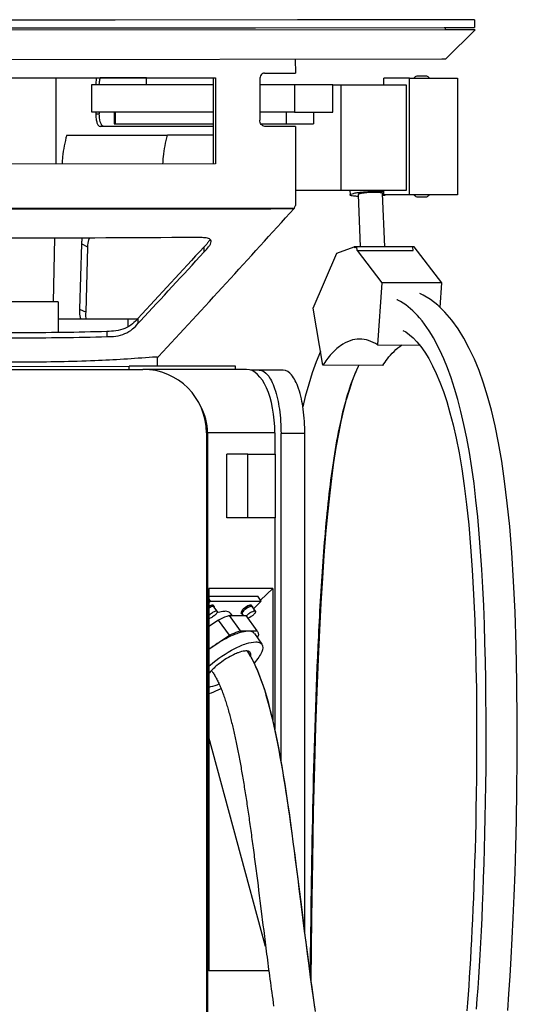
# Model space of a CAD drawing. Header units: millimetres. Extents: x 403 to 1400, y 168 to 2338.
# Tile 3 of 3: x 903 to 1294, y 1563 to 2338. Entities that reach past the tile are written whole.
import ezdxf

# ---------------------------------------------------------------- set-up
doc = ezdxf.new("R2010")
doc.units = ezdxf.units.MM
doc.header["$LTSCALE"] = 163.941302
doc.layers.get('0').update_dxf_attribs({"linetype": 'CONTINUOUS'})

msp = doc.modelspace()

# ---------------------------------------------------------------- linework, layer by layer
at = {"color": 7, "linetype": 'Continuous'}
for p, q in [((978.16, 2337.76), (822.52, 2337.63)), ((1121.43, 2337.88), (978.16, 2337.76)), ((1131.69, 2337.89), (1121.43, 2337.88)), ((1203.64, 2337.95), (1131.69, 2337.89)), ((1214.65, 2337.96), (1203.64, 2337.95)), ((1260.64, 2338), (1214.65, 2337.96)), ((1260.64, 2338), (1260.64, 2331.8)), ((1237.45, 2330.06), (563.57, 2329.49)), ((859.82, 2331.46), (940.8, 2331.53)), ((940.8, 2331.53), (1088.51, 2331.65)), ((1088.51, 2331.65), (1236.89, 2331.78)), ((1236.89, 2331.78), (1237.77, 2331.78)), ((1237.77, 2330.06), (1237.45, 2330.06)), ((1237.77, 2331.78), (1260.64, 2331.8)), ((1237.77, 2331.78), (1237.77, 2330.06)), ((1261.14, 2330.08), (1237.77, 2330.06)), ((1238.19, 2307.08), (1261.14, 2330.1)), ((566.28, 2306.51), (1235.03, 2307.08)), ((1119.77, 2306.97), (1119.78, 2296.01)), ((1235.03, 2307.08), (1238.19, 2307.08)), ((1095.6, 2295.99), (1119.78, 2296.01)), ((746.47, 2292.1), (1055.33, 2292.36)), ((931.37, 2292.25), (931.43, 2224.35)), ((959.58, 2265.31), (959.58, 2286.91)), ((959.58, 2286.91), (1055.33, 2286.89)), ((1002.79, 2292.11), (966.27, 2292.11)), ((1002.79, 2286.9), (1002.79, 2292.11)), ((1055.38, 2224.46), (1055.33, 2292.36)), ((1055.33, 2292.36), (1056.86, 2292.36)), ((1056.86, 2292.36), (1056.92, 2224.46)), ((1091.83, 2290.99), (1091.86, 2258.99)), ((1091.84, 2286.89), (1119.22, 2286.88)), ((1119.22, 2286.88), (1119.22, 2265.28)), ((1119.22, 2286.88), (1149.4, 2286.88)), ((1149.39, 2265.28), (1149.4, 2286.88)), ((1207.23, 2286.35), (1149.4, 2286.35)), ((1155.53, 2286.35), (1155.53, 2203.85)), ((1189.53, 2286.35), (1189.53, 2292.08)), ((1209.66, 2292.08), (1189.53, 2292.08)), ((1207.24, 2203.85), (1207.24, 2286.35)), ((1209.65, 2200.08), (1209.66, 2292.08)), ((1209.66, 2292.08), (1247.26, 2292.08)), ((1216.2, 2293.58), (1215.28, 2293.58)), ((1216.21, 2293.58), (1216.2, 2293.58)), ((1219.21, 2293.58), (1216.21, 2293.58)), ((1222.22, 2293.58), (1219.21, 2293.58)), ((1223.14, 2293.58), (1222.22, 2293.58)), ((1247.26, 2292.08), (1247.25, 2200.08)), ((977.15, 2265.3), (959.58, 2265.31)), ((962.73, 2265.3), (962.73, 2263.91)), ((962.73, 2263.91), (965.55, 2263.92)), ((965.55, 2265.3), (965.55, 2263.92)), ((977.15, 2265.3), (977.15, 2256.1)), ((977.81, 2265.3), (977.15, 2265.3)), ((1055.35, 2265.29), (977.81, 2265.3)), ((978.12, 2265.3), (978.12, 2256.1)), ((1119.22, 2265.28), (1091.86, 2265.29)), ((1112.91, 2256.09), (1112.91, 2265.29)), ((1119.22, 2265.28), (1149.39, 2265.28)), ((1134.04, 2265.29), (1134.04, 2256.09)), ((977.15, 2256.1), (1055.36, 2256.09)), ((1092.6, 2256.09), (1112.91, 2256.09)), ((1112.91, 2256.09), (1134.04, 2256.09)), ((1055.36, 2253.97), (966.15, 2253.92)), ((1119.81, 2254.01), (1095.74, 2253.99)), ((1119.81, 2254.01), (1119.87, 2191.8)), ((939.92, 2247.13), (1019.27, 2247.12)), ((1054.85, 2247.12), (1019.27, 2247.12)), ((1056.92, 2224.46), (746.53, 2224.2)), ((1119.86, 2203.85), (1207.23, 2203.85)), ((1162.68, 2203.85), (1162.85, 2200.14)), ((1190.19, 2159.29), (1188.33, 2201.26)), ((1189.53, 2200.08), (1189.53, 2203.85)), ((1162.85, 2200.14), (1162.85, 2200.15)), ((1171.17, 2159.31), (1169.35, 2200.43)), ((1209.66, 2200.08), (1189.53, 2200.08)), ((1247.25, 2200.08), (1209.65, 2200.08)), ((1215.28, 2198.58), (1216.19, 2198.58)), ((1216.19, 2198.58), (1216.21, 2198.58)), ((1216.21, 2198.58), (1219.2, 2198.58)), ((1219.2, 2198.58), (1222.21, 2198.58)), ((1222.21, 2198.58), (1223.14, 2198.58)), ((683.25, 2189.37), (1118.81, 2189.73)), ((777.72, 2188.95), (1026.41, 2189.16)), ((1118.96, 2189.73), (1118.81, 2189.29)), ((1118.81, 2189.73), (1119.14, 2189.73)), ((929.51, 2116.02), (930.49, 2166.09)), ((951.48, 2161.47), (950.1, 2110.18)), ((956.53, 2159.03), (951.48, 2161.47)), ((955.15, 2107.74), (956.53, 2159.03)), ((1047.84, 2159.03), (1047.84, 2154.89)), ((1152.52, 2154.33), (1165.96, 2159.32)), ((1165.96, 2159.32), (1166.55, 2158.55)), ((1213.19, 2159.27), (1165.96, 2159.32)), ((1168.17, 2159.15), (1166.55, 2158.55)), ((1168.3, 2156.26), (1168.17, 2159.15)), ((1212.24, 2159.05), (1168.17, 2159.15)), ((1168.3, 2156.26), (1212.35, 2156.41)), ((1168.3, 2156.26), (1187.7, 2130.97)), ((1212.35, 2156.41), (1212.24, 2159.05)), ((1234.93, 2130.92), (1213.19, 2159.27)), ((1133.94, 2111.02), (1152.52, 2154.33)), ((1187.7, 2130.97), (1184.46, 2081.96)), ((1234.93, 2130.92), (1187.7, 2130.97)), ((1233.65, 2111.5), (1234.93, 2130.92)), ((933.18, 2116.03), (868.9, 2115.97)), ((933.18, 2116.03), (933.2, 2091.73)), ((950.1, 2110.18), (955.15, 2107.74)), ((1141.33, 2065.95), (1133.94, 2111.02)), ((995.39, 2102.28), (933.19, 2102.23)), ((987.98, 2102.27), (987.98, 2096.11)), ((995.99, 2102.93), (995.99, 2098.81)), ((995.99, 2098.81), (998.05, 2101.03)), ((995.99, 2098.81), (998.05, 2101.03)), ((971.61, 2092.56), (971.61, 2088.51)), ((1184.46, 2081.96), (1217.51, 2081.92)), ((1011.12, 2072.49), (1007.59, 2072.49)), ((1011.12, 2072.49), (1011.13, 2065.19)), ((1011.47, 2072.43), (1011.12, 2072.06)), ((1011.47, 2072.43), (1012.11, 2072.95)), ((801.91, 2062.76), (999.91, 2062.76)), ((812.97, 2065.02), (989.08, 2065.17)), ((1072.73, 2065.24), (989.08, 2065.17)), ((989.08, 2062.77), (989.08, 2065.17)), ((1081.34, 2062.76), (999.91, 2062.76)), ((1020.27, 2062.8), (1072.74, 2062.84)), ((1072.74, 2062.84), (1072.73, 2065.24)), ((1110.2, 2062.26), (1084.48, 2062.26)), ((1188.57, 2065.9), (1141.33, 2065.95)), ((1049.91, 2012.76), (1049.91, 312.76)), ((1050.65, 2012.76), (1050.65, 265.07)), ((1103.66, 2012.76), (1050.65, 2012.76)), ((1103.66, 2012.76), (1103.66, 1996.01)), ((1108.51, 1755.13), (1108.51, 2012.26)), ((1127.3, 2012.26), (1108.51, 2012.26)), ((1127.3, 1619.59), (1127.3, 2012.26)), ((1065.77, 1946.01), (1065.77, 1996.01)), ((1082.4, 1996.01), (1065.77, 1996.01)), ((1082.4, 1946.01), (1082.4, 1996.01)), ((1082.4, 1996.01), (1103.9, 1996.01)), ((1103.9, 1996.01), (1103.9, 1946.01)), ((1082.4, 1946.01), (1065.77, 1946.01)), ((1103.9, 1946.01), (1082.4, 1946.01)), ((1103.66, 1946.01), (1103.66, 1779.82)), ((1051.65, 1890.23), (1051.65, 1589.26)), ((1102.05, 1890.23), (1051.65, 1890.23)), ((1051.65, 1884.29), (1090.23, 1884.3)), ((1093.03, 1880.36), (1090.23, 1884.3)), ((1092.38, 1881.05), (1102.05, 1890.23)), ((1102.05, 1890.23), (1102.05, 1786.99)), ((1053.02, 1880.35), (1051.65, 1882.28)), ((1051.65, 1879.04), (1053.02, 1880.35)), ((1053.02, 1880.35), (1093.03, 1880.36)), ((1055.96, 1876.13), (1055.41, 1876.9)), ((1058.34, 1872.35), (1055.76, 1875.98)), ((1085.97, 1876.13), (1085.42, 1876.91)), ((1088.35, 1872.36), (1085.77, 1875.99)), ((1093.03, 1880.36), (1087.03, 1874.66)), ((1067.77, 1868.97), (1081.05, 1868.98)), ((1067.77, 1868.97), (1076.35, 1856.93)), ((1068.55, 1870.81), (1069.87, 1868.97)), ((1077.82, 1870.34), (1077.27, 1871.11)), ((1079.1, 1868.98), (1078.03, 1870.48)), ((1089.63, 1856.93), (1081.05, 1868.98)), ((1059.32, 1865.48), (1051.65, 1860.38)), ((1067.91, 1853.43), (1059.32, 1865.48)), ((1051.65, 1842.64), (1067.91, 1853.43)), ((1076.35, 1856.93), (1089.63, 1856.93)), ((1087.54, 1854.77), (1093.48, 1846.42)), ((1090.72, 1853.44), (1089.7, 1851.73)), ((1083.65, 1838.56), (1082.04, 1841.04)), ((1086.02, 1834.39), (1083.65, 1838.56)), ((1085.17, 1835.63), (1085.23, 1835.52)), ((1058.79, 1817.36), (1059.18, 1816.55)), ((1067.88, 1791.65), (1068.21, 1790.42)), ((1068.21, 1790.42), (1068.5, 1789.35)), ((1096.44, 1608.61), (1051.65, 1773.25)), ((1076.06, 1754.74), (1076.34, 1753.23)), ((1076.34, 1753.23), (1076.56, 1751.99)), ((1076.56, 1751.99), (1076.82, 1750.59)), ((1076.82, 1750.59), (1077.04, 1749.35)), ((1089.92, 1660.35), (1090.41, 1656.47)), ((1090.41, 1656.47), (1090.91, 1652.53)), ((1090.91, 1652.53), (1091.41, 1648.53)), ((1091.41, 1648.53), (1091.92, 1644.47)), ((1094.31, 1625.41), (1094.87, 1620.98)), ((1094.87, 1620.98), (1095.44, 1616.49)), ((1098.94, 1589.26), (1051.65, 1589.26))]:
    msp.add_line(p, q, dxfattribs=at)
for points in [[(859.46, 2189), (958.68, 2189.08), (972.6, 2189.09), (986.37, 2189.11), (999.95, 2189.12), (1013.3, 2189.14), (1118.81, 2189.29)], [(1026.41, 2189.16), (1037.81, 2189.18), (1048.97, 2189.19), (1059.87, 2189.21), (1070.49, 2189.22), (1080.82, 2189.23), (1090.83, 2189.23), (1100.51, 2189.25), (1109.84, 2189.27), (1118.81, 2189.29)], [(1226.11, 2117.7), (1220.33, 2121.23), (1217.84, 2122.36)], [(1284.45, 1974.65), (1282.13, 1990.52), (1279.63, 2004.98), (1276.91, 2018.35), (1274.03, 2030.54), (1271.01, 2041.61), (1267.77, 2052.01), (1264.29, 2061.75), (1260.63, 2070.75), (1256.66, 2079.27), (1252.36, 2087.3), (1247.77, 2094.72), (1242.86, 2101.52), (1237.52, 2107.75), (1231.86, 2113.22), (1226.11, 2117.7)], [(1204.33, 2093.39), (1206.66, 2092.2), (1209.71, 2090.04), (1212.54, 2087.53)], [(1212.54, 2087.53), (1215.44, 2084.47), (1218.53, 2080.67), (1221.62, 2076.26), (1224.69, 2071.24), (1227.69, 2065.65), (1230.62, 2059.49), (1233.48, 2052.71), (1236.22, 2045.35), (1238.86, 2037.41), (1241.43, 2028.64), (1243.92, 2018.99), (1246.29, 2008.51), (1248.56, 1997), (1250.69, 1984.48), (1252.66, 1970.97), (1254.48, 1956.27), (1256.15, 1940.27), (1257.62, 1923.14), (1258.89, 1905.08), (1259.98, 1885.58), (1260.87, 1865.21), (1261.5, 1845.83), (1261.91, 1828.17), (1262.18, 1811.56), (1262.34, 1795.81), (1262.41, 1780.92), (1262.41, 1766.91), (1262.34, 1753.53), (1262.23, 1740.75), (1262.07, 1728.6), (1261.88, 1716.93), (1261.66, 1705.74), (1261.41, 1695.03), (1261.14, 1684.69), (1260.85, 1674.73), (1260.54, 1665.15), (1260.21, 1655.88), (1259.87, 1646.91), (1259.51, 1638.25), (1259.13, 1629.85), (1258.75, 1621.69), (1258.35, 1613.79), (1257.94, 1606.11), (1257.52, 1598.63), (1257.08, 1591.37), (1256.64, 1584.29), (1256.18, 1577.4), (1255.72, 1570.69), (1255.24, 1564.13), (1254.75, 1557.73)], [(1260.34, 1972.8), (1258.61, 1985.3), (1256.71, 1997.26), (1254.66, 2008.61), (1252.45, 2019.38), (1250.1, 2029.53), (1247.62, 2039), (1245.04, 2047.82), (1242.33, 2056.13), (1239.49, 2063.89), (1236.55, 2071.1), (1233.48, 2077.85), (1231.48, 2081.8)], [(1139.55, 2076.84), (1139.52, 2076.79), (1136.15, 2068.64), (1133.09, 2060.11), (1130.29, 2051.17), (1127.6, 2041.36), (1125.7, 2033.35)], [(1132.24, 1581.66), (1132.76, 1631.19), (1133.44, 1675.85), (1134.19, 1714.66), (1135.06, 1751.01), (1135.94, 1781.52), (1136.89, 1809.25), (1137.91, 1834.82), (1138.97, 1857.59), (1140.1, 1878.71), (1141.3, 1898.33), (1142.56, 1916.28), (1143.9, 1933.05), (1145.33, 1948.72), (1146.84, 1963.21), (1148.46, 1976.78), (1150.17, 1989.45), (1151.99, 2001.15), (1153.9, 2011.96), (1155.89, 2021.84), (1157.95, 2030.79), (1160.1, 2039.02), (1162.3, 2046.46), (1164.54, 2053.17), (1166.92, 2059.44), (1169.42, 2065.25), (1169.75, 2065.92)], [(1262.32, 1559.16), (1262.92, 1567.25), (1263.51, 1575.57), (1264.09, 1584.13), (1264.63, 1592.91), (1265.16, 1601.93), (1265.68, 1611.25), (1266.17, 1620.86), (1266.64, 1630.77), (1267.09, 1641.01), (1267.51, 1651.58), (1267.91, 1662.49), (1268.29, 1673.76), (1268.63, 1685.41), (1268.94, 1697.4), (1269.22, 1709.73), (1269.45, 1722.42), (1269.65, 1735.45), (1269.79, 1748.75), (1269.88, 1762.32), (1269.91, 1776.16), (1269.88, 1790.17), (1269.77, 1804.34), (1269.59, 1818.69), (1269.33, 1833.09), (1268.98, 1847.55), (1268.53, 1862.07), (1267.97, 1876.55), (1267.3, 1890.98), (1266.49, 1905.35), (1265.56, 1919.46), (1264.49, 1933.25), (1263.27, 1946.75), (1261.89, 1959.94), (1260.34, 1972.8)], [(1286.88, 1558.23), (1287.84, 1571.3), (1288.76, 1585.11), (1289.63, 1599.62), (1290.45, 1614.88), (1291.23, 1631.18), (1291.95, 1648.45), (1292.61, 1666.76), (1293.21, 1686.66), (1293.72, 1708.09), (1294.11, 1731.11), (1294.36, 1756.3), (1294.4, 1785.17), (1294.12, 1816.19), (1293.52, 1845.44), (1292.64, 1871.63), (1291.48, 1896.01), (1290.06, 1918.54), (1288.4, 1938.96), (1286.55, 1957.48), (1284.45, 1974.65)], [(1085.16, 1835.62), (1085.56, 1834.91), (1087.08, 1831.92), (1088.55, 1828.77), (1089.98, 1825.46), (1091.37, 1822), (1092.74, 1818.34), (1094.09, 1814.48), (1095.41, 1810.42), (1096.69, 1806.2), (1097.95, 1801.8), (1099.18, 1797.24), (1100.36, 1792.61), (1101.5, 1787.93), (1102.59, 1783.16), (1103.65, 1778.3), (1104.69, 1773.35), (1105.7, 1768.3), (1106.69, 1763.13), (1107.67, 1757.86), (1108.63, 1752.47), (1109.57, 1746.95), (1110.51, 1741.31), (1111.43, 1735.53), (1112.35, 1729.62), (1113.27, 1723.55), (1114.18, 1717.35), (1115.1, 1710.98), (1116.01, 1704.46), (1116.93, 1697.77), (1117.85, 1690.92), (1118.78, 1683.89), (1119.72, 1676.68), (1120.67, 1669.28), (1121.64, 1661.7), (1122.62, 1653.93), (1123.62, 1645.95), (1124.65, 1637.74), (1125.71, 1629.32), (1126.8, 1620.68), (1127.93, 1611.77), (1129.1, 1602.64), (1130.29, 1593.5), (1131.51, 1584.34), (1132.75, 1575.17), (1134.01, 1566.15), (1135.27, 1557.29)], [(1135.2, 1560.35), (1134.08, 1568.22), (1132.96, 1576.34), (1131.83, 1584.69), (1130.68, 1593.34), (1129.51, 1602.28), (1128.32, 1611.52), (1127.11, 1621.07), (1125.85, 1631.1), (1124.55, 1641.44), (1123.28, 1651.59), (1122.03, 1661.45), (1120.8, 1671.11), (1119.6, 1680.39), (1118.45, 1689.16), (1117.33, 1697.53), (1116.2, 1705.68), (1115.08, 1713.66), (1113.95, 1721.41), (1112.82, 1728.95), (1111.67, 1736.29), (1110.52, 1743.43), (1109.35, 1750.37), (1108.16, 1757.11), (1106.95, 1763.67), (1105.7, 1770.06), (1104.43, 1776.29), (1103.11, 1782.36), (1101.75, 1788.28), (1100.33, 1794.05), (1098.86, 1799.67), (1097.32, 1805.14), (1095.7, 1810.44), (1094, 1815.59), (1092.19, 1820.56), (1090.28, 1825.36), (1088.22, 1829.98), (1086.02, 1834.39)], [(1053.84, 1825.49), (1054.27, 1824.95), (1054.7, 1824.38)], [(1054.7, 1824.38), (1055.12, 1823.78), (1055.55, 1823.15)], [(1055.55, 1823.15), (1055.96, 1822.5), (1056.38, 1821.82), (1056.79, 1821.13)], [(1056.79, 1821.13), (1057.2, 1820.41), (1057.6, 1819.68), (1058, 1818.93), (1058.39, 1818.15), (1058.79, 1817.36)], [(1059.18, 1816.55), (1059.56, 1815.72), (1059.95, 1814.87), (1060.33, 1814), (1060.71, 1813.11), (1061.09, 1812.21), (1061.46, 1811.29), (1061.83, 1810.36), (1062.2, 1809.42), (1062.56, 1808.46), (1062.92, 1807.48), (1063.27, 1806.5), (1063.62, 1805.5), (1063.97, 1804.5), (1064.32, 1803.48), (1064.66, 1802.45), (1064.99, 1801.41), (1065.33, 1800.37), (1065.66, 1799.31), (1065.98, 1798.24), (1066.31, 1797.16), (1066.63, 1796.08), (1066.95, 1794.98), (1067.26, 1793.88), (1067.57, 1792.77), (1067.88, 1791.65)], [(1068.5, 1789.35), (1068.79, 1788.24), (1069.09, 1787.09)], [(1069.09, 1787.09), (1069.38, 1785.94), (1069.67, 1784.77), (1069.96, 1783.6), (1070.25, 1782.42), (1070.53, 1781.24), (1070.81, 1780.04), (1071.09, 1778.84), (1071.37, 1777.64), (1071.65, 1776.42), (1071.92, 1775.2), (1072.19, 1773.97), (1072.46, 1772.74), (1072.73, 1771.5), (1073, 1770.25)], [(1073, 1770.25), (1073.26, 1768.99), (1073.52, 1767.73), (1073.78, 1766.46), (1074.04, 1765.19), (1074.3, 1763.91), (1074.56, 1762.62), (1074.81, 1761.32), (1075.06, 1760.02), (1075.31, 1758.71), (1075.56, 1757.4), (1075.81, 1756.07), (1076.06, 1754.74)], [(1077.04, 1749.35), (1077.28, 1747.98), (1077.52, 1746.61), (1077.76, 1745.23), (1078, 1743.84), (1078.24, 1742.44), (1078.48, 1741.03), (1078.71, 1739.62), (1078.95, 1738.19), (1079.18, 1736.76), (1079.42, 1735.32), (1079.65, 1733.87), (1079.89, 1732.42), (1080.12, 1730.95), (1080.35, 1729.48), (1080.59, 1727.99), (1080.82, 1726.5), (1081.05, 1725), (1081.28, 1723.49), (1081.51, 1721.97), (1081.74, 1720.44), (1081.97, 1718.91), (1082.2, 1717.36), (1082.43, 1715.8), (1082.66, 1714.24), (1082.89, 1712.66), (1083.12, 1711.07), (1083.35, 1709.48), (1083.58, 1707.87), (1083.81, 1706.26), (1084.04, 1704.63), (1084.27, 1703), (1084.5, 1701.35), (1084.73, 1699.69), (1084.96, 1698.03), (1085.19, 1696.35), (1085.42, 1694.66), (1085.65, 1692.96), (1085.88, 1691.25), (1086.12, 1689.53), (1086.35, 1687.8), (1086.58, 1686.05), (1086.81, 1684.3), (1087.05, 1682.53), (1087.28, 1680.75), (1087.52, 1678.96), (1087.75, 1677.16), (1087.99, 1675.34), (1088.23, 1673.51), (1088.47, 1671.67), (1088.7, 1669.82), (1088.94, 1667.95), (1089.19, 1666.07), (1089.43, 1664.18), (1089.67, 1662.27), (1089.92, 1660.35)], [(1091.92, 1644.47), (1092.96, 1636.17), (1094.31, 1625.41)], [(1095.44, 1616.49), (1095.72, 1614.21), (1096.02, 1611.91), (1096.31, 1609.6), (1096.61, 1607.26), (1096.91, 1604.91), (1097.21, 1602.53), (1097.52, 1600.13), (1097.84, 1597.71), (1098.15, 1595.27), (1098.47, 1592.81), (1098.8, 1590.33), (1099.13, 1587.82)], [(1099.13, 1587.82), (1099.46, 1585.29), (1099.8, 1582.74), (1100.15, 1580.16), (1100.5, 1577.56), (1100.85, 1574.94), (1101.21, 1572.29), (1101.58, 1569.61), (1101.95, 1566.91), (1102.33, 1564.18), (1102.72, 1561.42)]]:
    msp.add_lwpolyline(points, dxfattribs=at)
for centre, radius, start, end in [((976.29, 2285.3), 9.19, 130.51635, 132.17899), ((976.29, 2285.3), 9.19, 47.81434, 49.5823), ((1219.21, 2285.27), 9.19, 115.31701, 132.17288), ((1219.21, 2285.27), 9.19, 47.82045, 64.67528), ((1179.7, 2264.52), 65.39, 277.64757, 278.26911), ((1181.28, 2253.79), 54.54, 278.25447, 279.33701), ((1182.94, 2243.64), 44.26, 279.34553, 280.21345), ((1219.21, 2206.88), 9.19, 227.78548, 244.67528), ((1219.21, 2206.88), 9.19, 295.31701, 312.20785), ((1183.62, 2083.08), 38.06, 63.61901, 64.99632), ((1183.05, 2081.93), 39.34, 61.97078, 63.61717), ((1182.35, 2080.62), 40.83, 60.43672, 61.97114), ((999.91, 2012.76), 50, 0, 90), ((1058.94, 1862.33), 9.98, 135.52905, 137.03378), ((1092, 1859.03), 14.48, 126.53316, 129.30729), ((1092.14, 1858.86), 14.71, 121.05153, 126.59337), ((1086.96, 1854.35), 3.71, 35.48878, 43.97936), ((1095.61, 1787.74), 56.04, 116.50341, 118.97978), ((1093.28, 1792.36), 50.86, 115.7469, 116.47783), ((1092.42, 1794.14), 48.88, 115.29977, 115.74509), ((1090.61, 1798.03), 44.6, 112.8918, 115.32946), ((1088.84, 1802.16), 40.1, 112.05439, 112.86436), ((1087.58, 1805.29), 36.73, 110.36778, 112.06786), ((1025, 1803.85), 68.02, 32.60378, 33.15588), ((1022.09, 1801.99), 71.48, 31.61246, 32.5996), ((1017.79, 1799.35), 76.52, 30.42586, 31.61249), ((1015.44, 1797.96), 79.25, 30.15388, 30.43111), ((1014.63, 1797.48), 80.19, 29.97471, 30.15407), ((1082.44, 1838.56), 2.28, 35.40719, 46.7572), ((1011.1, 1795.47), 84.26, 28.4642, 29.96324), ((1113.11, 1759.69), 92.64, 130.70378, 131.57932), ((1080.79, 1798.75), 38.15, 138.54325, 139.85037)]:
    msp.add_arc(centre, radius, start, end, dxfattribs=at)
for centre, major_axis, ratio, start_param, end_param in [((902, 1899.15), (289.71, 664.03), 0.130934, -1.061593, -1.058135), ((1081.34, 2012.76), (0, 50), 0.446474, 4.712389, 6.283185), ((992.91, 2012.76), (57.74, 0), 0.866025, 6.283185, 6.718266)]:
    msp.add_ellipse(centre, major_axis=major_axis, ratio=ratio, start_param=start_param, end_param=end_param, dxfattribs=at)
for points, knots in [([(1095.6, 2295.99), (1094.58, 2295.96), (1092.41, 2294.56), (1091.83, 2292.21), (1091.84, 2290.99)], [0, 0, 0, 0, 0.455213, 1, 1, 1, 1]), ([(963.49, 2292.29), (963.38, 2291.89), (962.96, 2290.12), (962.78, 2288.31), (962.73, 2286.91)], [0, 0, 0, 0, 0.227649, 1, 1, 1, 1]), ([(965.55, 2286.91), (965.56, 2287.25), (965.63, 2288.6), (965.8, 2289.93), (965.99, 2290.91)], [0, 0, 0, 0, 0.260038, 1, 1, 1, 1]), ([(962.73, 2263.91), (962.73, 2262.63), (962.87, 2260.24), (963.58, 2257.1), (964.47, 2254.86), (965.65, 2253.92), (966.15, 2253.92)], [0, 0, 0, 0, 0.345338, 0.644812, 0.863933, 1, 1, 1, 1]), ([(968.26, 2254.14), (967.79, 2254.44), (966.97, 2255.59), (965.84, 2258.85), (965.56, 2261.81), (965.55, 2263.92)], [0, 0, 0, 0, 0.159332, 0.390142, 1, 1, 1, 1]), ([(1095.74, 2253.99), (1094.7, 2253.99), (1092.46, 2255.37), (1091.87, 2257.75), (1091.86, 2258.99)], [0, 0, 0, 0, 0.454358, 1, 1, 1, 1]), ([(939.92, 2247.13), (938.37, 2241.58), (936.93, 2233.96), (936.36, 2226.28), (936.27, 2224.36)], [0, 0, 0, 0, 0.749396, 1, 1, 1, 1]), ([(1015.62, 2224.42), (1015.71, 2226.34), (1016.28, 2234), (1017.72, 2241.58), (1019.27, 2247.12)], [0, 0, 0, 0, 0.250602, 1, 1, 1, 1]), ([(1162.85, 2200.15), (1162.85, 2200.26), (1163.06, 2200.52), (1163.93, 2200.94), (1165.78, 2201.43), (1168.72, 2201.94), (1172.51, 2202.38), (1176.81, 2202.71), (1182.55, 2202.94), (1186.82, 2202.93), (1189.54, 2202.75)], [0, 0, 0, 0, 0.012169, 0.033345, 0.107486, 0.220939, 0.365122, 0.528502, 0.697841, 1, 1, 1, 1]), ([(1188.33, 2201.26), (1188.33, 2201.35), (1188.05, 2201.56), (1187.15, 2201.79), (1185.2, 2202.02), (1182.29, 2202.09), (1178.83, 2202.02), (1175.38, 2201.79), (1172.75, 2201.48), (1171.04, 2201.18), (1170.16, 2200.94), (1169.62, 2200.75), (1169.35, 2200.53), (1169.35, 2200.43)], [0, 0, 0, 0, 0.014607, 0.044184, 0.151302, 0.310221, 0.497595, 0.685365, 0.845413, 0.907408, 0.954272, 0.984755, 1, 1, 1, 1]), ([(1169.41, 2198.87), (1168.5, 2198.91), (1166.9, 2199), (1164.8, 2199.29), (1163.58, 2199.54), (1162.86, 2199.93), (1162.85, 2200.14)], [0, 0, 0, 0, 0.402564, 0.709942, 0.908229, 1, 1, 1, 1]), ([(1012.11, 2072.95), (1030.04, 2092.03), (1065.6, 2130.81), (1101.03, 2169.72), (1118.81, 2189.29)], [0, 0, 0, 0, 0.497551, 1, 1, 1, 1]), ([(1039.82, 2166.57), (993.73, 2166.2), (901.59, 2165.94), (809.45, 2166.21), (763.4, 2166.61)], [0, 0, 0, 0, 0.500214, 1, 1, 1, 1]), ([(952.05, 2166.12), (951.97, 2165.71), (951.69, 2164.17), (951.55, 2162.61), (951.48, 2161.47)], [0, 0, 0, 0, 0.271155, 1, 1, 1, 1]), ([(956.53, 2159.03), (956.56, 2159.56), (956.74, 2161.96), (957.18, 2164.35), (957.72, 2166.14)], [0, 0, 0, 0, 0.221592, 1, 1, 1, 1]), ([(1053.57, 2163.33), (1053.57, 2163.74), (1053.31, 2164.65), (1052.1, 2165.53), (1050.51, 2166.04), (1047.9, 2166.46), (1044.29, 2166.6), (1041.34, 2166.59), (1039.82, 2166.57)], [0, 0, 0, 0, 0.082025, 0.17297, 0.284331, 0.412415, 0.697259, 1, 1, 1, 1]), ([(1051.59, 2163.34), (1051.31, 2162.98), (1050.12, 2161.49), (1048.82, 2160.09), (1047.84, 2159.03)], [0, 0, 0, 0, 0.241473, 1, 1, 1, 1]), ([(1047.84, 2154.89), (1049.13, 2156.29), (1051.02, 2158.31), (1052.98, 2161.13), (1053.57, 2162.63), (1053.57, 2163.33)], [0, 0, 0, 0, 0.551981, 0.798078, 1, 1, 1, 1]), ([(1231.49, 2081.85), (1227.57, 2089.46), (1219.57, 2102.41), (1208.2, 2112.9), (1202.49, 2116.13)], [0, 0, 0, 0, 0.566185, 1, 1, 1, 1]), ([(950.1, 2110.18), (950.05, 2109.35), (949.92, 2106.69), (950.17, 2103.84), (951.09, 2102.22)], [0, 0, 0, 0, 0.307386, 1, 1, 1, 1]), ([(955.3, 2102.23), (955.23, 2102.63), (954.98, 2104.45), (955.06, 2106.3), (955.15, 2107.74)], [0, 0, 0, 0, 0.219251, 1, 1, 1, 1]), ([(995.99, 2102.93), (994.63, 2101.45), (991.63, 2098.27), (985.75, 2094.58), (978.73, 2092.82), (973.93, 2092.63), (971.61, 2092.56)], [0, 0, 0, 0, 0.219483, 0.475953, 0.746659, 1, 1, 1, 1]), ([(971.61, 2092.56), (948.32, 2091.82), (901.74, 2091.26), (855.16, 2091.9), (831.9, 2092.68)], [0, 0, 0, 0, 0.50023, 1, 1, 1, 1]), ([(971.53, 2088.51), (973.85, 2088.57), (978.67, 2088.73), (985.72, 2090.46), (991.62, 2094.15), (994.63, 2097.33), (995.99, 2098.81)], [0, 0, 0, 0, 0.253502, 0.524186, 0.780595, 1, 1, 1, 1]), ([(831.9, 2088.63), (855.15, 2087.94), (901.7, 2087.37), (948.25, 2087.87), (971.53, 2088.51)], [0, 0, 0, 0, 0.499741, 1, 1, 1, 1]), ([(1170.37, 2086.64), (1167.82, 2086.64), (1162.44, 2085.65), (1154.84, 2081.44), (1147.62, 2074.72), (1143.4, 2069.1), (1141.33, 2065.95)], [0, 0, 0, 0, 0.206459, 0.433265, 0.695127, 1, 1, 1, 1]), ([(1184.46, 2081.96), (1182.29, 2083.41), (1177.8, 2085.76), (1172.77, 2086.64), (1170.37, 2086.64)], [0, 0, 0, 0, 0.521072, 1, 1, 1, 1]), ([(1188.57, 2065.9), (1189.71, 2067.63), (1193.96, 2073.62), (1199.18, 2079.06), (1203.58, 2081.99)], [0, 0, 0, 0, 0.281452, 1, 1, 1, 1]), ([(1007.51, 2072.49), (992.42, 2070.99), (958.78, 2069.06), (906.35, 2068.07), (853.17, 2069), (818.52, 2070.89), (802.67, 2072.32)], [0, 0, 0, 0, 0.22197, 0.492628, 0.767142, 1, 1, 1, 1]), ([(1091.41, 2062.26), (1093.93, 2062.26), (1097.93, 2059.15), (1101.21, 2053.55), (1104.87, 2044.57), (1107.73, 2030.61), (1108.51, 2018.66), (1108.51, 2012.26)], [0, 0, 0, 0, 0.136153, 0.234783, 0.355919, 0.655104, 1, 1, 1, 1]), ([(1127.3, 2012.26), (1127.3, 2018.66), (1126.52, 2030.61), (1123.67, 2044.57), (1120.01, 2053.55), (1116.73, 2059.15), (1112.73, 2062.26), (1110.2, 2062.26)], [0, 0, 0, 0, 0.344896, 0.644081, 0.765217, 0.863847, 1, 1, 1, 1]), ([(1169.66, 2065.98), (1163.22, 2052.59), (1153.77, 2020.13), (1145.9, 1966.88), (1140.75, 1907.08), (1136.15, 1823.14), (1133.06, 1716.46), (1131.83, 1630.78), (1131.41, 1587.78)], [0, 0, 0, 0, 0.092568, 0.208466, 0.335295, 0.466224, 0.732176, 1, 1, 1, 1]), ([(1051.65, 1874.98), (1052.5, 1875.52), (1053.67, 1876.2), (1055.66, 1876.55), (1055.96, 1876.13)], [0, 0, 0, 0, 0.659939, 1, 1, 1, 1]), ([(1054.19, 1876.1), (1054.11, 1876.08), (1053.94, 1876.02), (1053.77, 1875.97), (1053.69, 1875.93)], [0, 0, 0, 0, 0.485485, 1, 1, 1, 1]), ([(1055.41, 1876.9), (1055.36, 1876.97), (1054.94, 1877.29), (1054.37, 1877.17), (1053.97, 1877.08)], [0, 0, 0, 0, 0.180804, 1, 1, 1, 1]), ([(1055.96, 1876.13), (1056.01, 1876.06), (1056.07, 1875.88), (1056.06, 1875.69), (1056.05, 1875.59)], [0, 0, 0, 0, 0.457279, 1, 1, 1, 1]), ([(1083.7, 1875.94), (1082.23, 1875.39), (1080.27, 1874.06), (1078.48, 1872.19), (1077.88, 1871.12), (1077.94, 1870.71)], [0, 0, 0, 0, 0.587906, 0.844965, 1, 1, 1, 1]), ([(1079.4, 1873.23), (1080.55, 1874.33), (1082.45, 1875.57), (1084.68, 1876.47), (1085.78, 1876.4), (1085.97, 1876.13)], [0, 0, 0, 0, 0.634896, 0.870602, 1, 1, 1, 1]), ([(1084.2, 1876.11), (1084.11, 1876.08), (1083.95, 1876.03), (1083.78, 1875.97), (1083.7, 1875.94)], [0, 0, 0, 0, 0.485485, 1, 1, 1, 1]), ([(1085.42, 1876.91), (1085.37, 1876.98), (1084.95, 1877.3), (1084.38, 1877.18), (1083.98, 1877.09)], [0, 0, 0, 0, 0.180804, 1, 1, 1, 1]), ([(1085.97, 1876.13), (1086.02, 1876.07), (1086.08, 1875.89), (1086.07, 1875.7), (1086.05, 1875.6)], [0, 0, 0, 0, 0.457279, 1, 1, 1, 1]), ([(1056.65, 1869.41), (1055.86, 1868.69), (1054.28, 1867.58), (1052.49, 1866.73), (1051.64, 1866.61)], [0, 0, 0, 0, 0.553474, 1, 1, 1, 1]), ([(1054.55, 1871.45), (1054.79, 1871.59), (1055.64, 1872.07), (1056.55, 1872.46), (1057.23, 1872.58)], [0, 0, 0, 0, 0.289368, 1, 1, 1, 1]), ([(1058.34, 1872.35), (1058.57, 1872.02), (1057.99, 1870.66), (1057.22, 1869.93), (1056.65, 1869.41)], [0, 0, 0, 0, 0.34386, 1, 1, 1, 1]), ([(1057.23, 1872.58), (1057.31, 1872.59), (1057.44, 1872.61), (1057.58, 1872.61), (1057.65, 1872.61)], [0, 0, 0, 0, 0.525566, 1, 1, 1, 1]), ([(1063.96, 1872.3), (1063.52, 1872.28), (1061.52, 1872.07), (1059.56, 1871.54), (1058.07, 1871.04)], [0, 0, 0, 0, 0.216904, 1, 1, 1, 1]), ([(1067.77, 1868.97), (1067.1, 1868.75), (1064.22, 1867.74), (1061.43, 1866.51), (1059.32, 1865.48)], [0, 0, 0, 0, 0.231933, 1, 1, 1, 1]), ([(1068.55, 1870.81), (1068.36, 1871.09), (1067.12, 1872.25), (1065.27, 1872.37), (1063.96, 1872.3)], [0, 0, 0, 0, 0.205497, 1, 1, 1, 1]), ([(1078.85, 1874.01), (1078.3, 1873.49), (1077.56, 1872.76), (1077.04, 1871.43), (1077.27, 1871.11)], [0, 0, 0, 0, 0.654066, 1, 1, 1, 1]), ([(1077.72, 1870.76), (1077.73, 1870.88), (1077.89, 1871.5), (1078.29, 1872.03), (1078.62, 1872.42)], [0, 0, 0, 0, 0.185743, 1, 1, 1, 1]), ([(1077.82, 1870.34), (1077.78, 1870.39), (1077.72, 1870.53), (1077.72, 1870.69), (1077.72, 1870.76)], [0, 0, 0, 0, 0.467652, 1, 1, 1, 1]), ([(1077.99, 1870.19), (1077.95, 1870.2), (1077.89, 1870.25), (1077.84, 1870.31), (1077.82, 1870.34)], [0, 0, 0, 0, 0.510828, 1, 1, 1, 1]), ([(1077.94, 1870.71), (1077.94, 1870.67), (1077.96, 1870.59), (1078, 1870.51), (1078.03, 1870.48)], [0, 0, 0, 0, 0.51445, 1, 1, 1, 1]), ([(1085, 1868.13), (1084.42, 1867.74), (1083.63, 1867.28), (1082.79, 1866.94), (1082.6, 1866.87)], [0, 0, 0, 0, 0.77442, 1, 1, 1, 1]), ([(1084.56, 1871.46), (1084.8, 1871.6), (1085.65, 1872.07), (1086.56, 1872.47), (1087.24, 1872.58)], [0, 0, 0, 0, 0.289368, 1, 1, 1, 1]), ([(1088.35, 1872.36), (1088.58, 1872.03), (1088, 1870.67), (1087.23, 1869.94), (1086.66, 1869.42)], [0, 0, 0, 0, 0.34386, 1, 1, 1, 1]), ([(1087.24, 1872.58), (1087.32, 1872.6), (1087.45, 1872.62), (1087.59, 1872.62), (1087.66, 1872.62)], [0, 0, 0, 0, 0.525566, 1, 1, 1, 1]), ([(1070.02, 1853.22), (1068.5, 1852.55), (1062.06, 1849.42), (1056.02, 1845.51), (1051.64, 1842.2)], [0, 0, 0, 0, 0.233045, 1, 1, 1, 1]), ([(1067.91, 1853.43), (1068.64, 1853.79), (1071.39, 1855.09), (1074.23, 1856.23), (1076.35, 1856.93)], [0, 0, 0, 0, 0.267073, 1, 1, 1, 1]), ([(1074.81, 1855.08), (1074.42, 1854.95), (1072.8, 1854.39), (1071.22, 1853.75), (1070.02, 1853.22)], [0, 0, 0, 0, 0.237823, 1, 1, 1, 1]), ([(1082.66, 1856.61), (1082.09, 1856.61), (1079.42, 1856.44), (1076.81, 1855.74), (1074.81, 1855.08)], [0, 0, 0, 0, 0.211757, 1, 1, 1, 1]), ([(1087.54, 1854.76), (1087.32, 1855.07), (1086.03, 1856.35), (1084.07, 1856.61), (1082.66, 1856.61)], [0, 0, 0, 0, 0.21127, 1, 1, 1, 1]), ([(1089.98, 1856.51), (1090.43, 1855.88), (1090.75, 1854.79), (1090.74, 1853.73), (1090.72, 1853.44)], [0, 0, 0, 0, 0.722145, 1, 1, 1, 1]), ([(1052.69, 1829.92), (1058.61, 1835.01), (1067.92, 1841.41), (1080.38, 1846.89), (1086.13, 1848.27), (1088.6, 1848.27)], [0, 0, 0, 0, 0.57357, 0.818316, 1, 1, 1, 1]), ([(1093.48, 1846.42), (1094.64, 1844.8), (1093.72, 1840.53), (1090.96, 1835.96), (1088.73, 1833.11), (1087.42, 1831.62)], [0, 0, 0, 0, 0.358605, 0.644383, 1, 1, 1, 1]), ([(1088.6, 1848.27), (1089.15, 1848.27), (1090.89, 1848.18), (1092.77, 1847.42), (1093.48, 1846.42)], [0, 0, 0, 0, 0.306997, 1, 1, 1, 1]), ([(1081.5, 1841.09), (1081.04, 1841.12), (1078.74, 1841.03), (1076.51, 1840.36), (1074.8, 1839.72)], [0, 0, 0, 0, 0.202432, 1, 1, 1, 1]), ([(1084.57, 1837.01), (1084.64, 1837.29), (1084.84, 1838.24), (1084.69, 1839.32), (1084.3, 1839.88)], [0, 0, 0, 0, 0.297447, 1, 1, 1, 1]), ([(1068.46, 1836.76), (1064.8, 1834.73), (1060.21, 1831.57), (1056.06, 1827.92), (1055.08, 1826.99)], [0, 0, 0, 0, 0.75651, 1, 1, 1, 1]), ([(1051.63, 1812.87), (1052.2, 1812.89), (1055.03, 1813.24), (1057.73, 1814.24), (1059.8, 1815.16)], [0, 0, 0, 0, 0.202774, 1, 1, 1, 1]), ([(1061.37, 1811.5), (1060.53, 1811.05), (1057.37, 1809.45), (1054.1, 1808.05), (1051.64, 1807.24)], [0, 0, 0, 0, 0.269155, 1, 1, 1, 1])]:
    msp.add_open_spline(points, degree=3, knots=knots, dxfattribs=at)
for points in [[(965.99, 2290.91), (966.08, 2291.37), (966.19, 2291.83), (966.31, 2292.29)], [(1052.74, 2165.02), (1052.4, 2164.44), (1052.01, 2163.88), (1051.59, 2163.34)], [(1047.84, 2159.03), (1030.57, 2140.32), (1013.29, 2121.61), (995.99, 2102.93)], [(998.05, 2101.03), (1014.66, 2118.97), (1031.25, 2136.93), (1047.84, 2154.89)], [(1053.69, 1875.93), (1052.97, 1875.66), (1052.29, 1875.29), (1051.64, 1874.88)], [(1052.52, 1876.54), (1052.22, 1876.4), (1051.93, 1876.25), (1051.65, 1876.08)], [(1053.97, 1877.08), (1053.47, 1876.96), (1052.98, 1876.76), (1052.52, 1876.54)], [(1055.06, 1876.24), (1054.77, 1876.24), (1054.47, 1876.18), (1054.19, 1876.1)], [(1055.76, 1875.98), (1055.63, 1876.16), (1055.38, 1876.23), (1055.17, 1876.24)], [(1082.53, 1876.55), (1081.18, 1875.91), (1079.93, 1875.03), (1078.85, 1874.01)], [(1083.98, 1877.09), (1083.48, 1876.97), (1082.99, 1876.77), (1082.53, 1876.55)], [(1085.07, 1876.25), (1084.78, 1876.25), (1084.48, 1876.19), (1084.2, 1876.11)], [(1085.77, 1875.99), (1085.64, 1876.16), (1085.39, 1876.24), (1085.18, 1876.25)], [(1051.82, 1869.32), (1052.63, 1870.14), (1053.56, 1870.85), (1054.55, 1871.45)], [(1057.65, 1872.61), (1057.9, 1872.61), (1058.2, 1872.55), (1058.34, 1872.35)], [(1078.62, 1872.42), (1078.86, 1872.71), (1079.12, 1872.98), (1079.4, 1873.23)], [(1081.27, 1868.71), (1081.45, 1868.93), (1081.63, 1869.13), (1081.83, 1869.33)], [(1081.83, 1869.33), (1082.14, 1869.65), (1082.47, 1869.95), (1082.82, 1870.23)], [(1086.66, 1869.42), (1086.14, 1868.95), (1085.58, 1868.52), (1085, 1868.13)], [(1087.66, 1872.62), (1087.91, 1872.62), (1088.21, 1872.56), (1088.35, 1872.36)], [(1082.95, 1840.83), (1082.48, 1840.99), (1081.99, 1841.07), (1081.5, 1841.09)], [(1084, 1840.22), (1083.7, 1840.5), (1083.33, 1840.7), (1082.95, 1840.83)], [(1055.08, 1826.99), (1054.08, 1826.04), (1053.11, 1825.04), (1052.19, 1824.01)]]:
    msp.add_open_spline(points, degree=3, dxfattribs=at)

doc.saveas('drawing.dxf')
